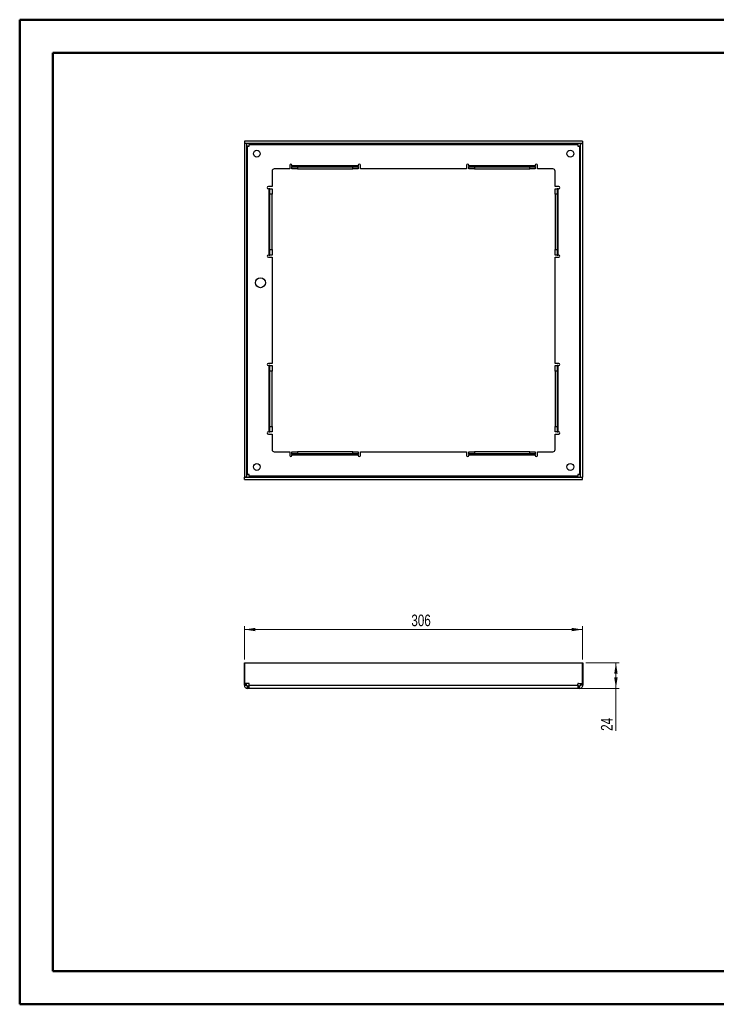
# Paper-space layout 'Sheet2' of a CAD drawing. Header units: millimetres. Extents: x 0 to 420, y 0 to 297.
# Tile 1 of 2: x 0 to 210, y 0 to 297. Entities that reach past the tile are written whole.
import ezdxf

# ---------------------------------------------------------------- set-up
doc = ezdxf.new("R2010")
doc.units = ezdxf.units.MM
doc.styles.add('SLDTEXTSTYLE1', font='TXT', dxfattribs={"width": 0.75})
doc.dimstyles.new('SLDDIMSTYLE0', dxfattribs={"dimtxt": 3.5, "dimasz": 3.302, "dimexe": 0, "dimexo": 0.0625, "dimgap": 0.875, "dimtad": 1, "dimdec": 0, "dimlfac": 3, "dimrnd": 1e-09, "dimzin": 12, "dimdsep": 46, "dimtxsty": 'SLDTEXTSTYLE1', "dimsah": 1, "dimcen": 0.09, "dimadec": 0, "dimazin": 3, "dimtfac": 1, "dimtdec": 0, "dimtofl": 0, "dimtmove": 0, "dimatfit": 3, "dimfxl": 1, "dimfrac": 2, "dimtolj": 1, "dimtzin": 12, "dimarcsym": 0})

# ---------------------------------------------------------------- blocks, each defined once
blk = doc.blocks.new('_D')
at = {"color": 7, "linetype": 'Continuous', "lineweight": 0}
for p, q in [((68.15, 104.26), (68.15, 114.26)), ((68.15, 113.26), (170.08, 113.26)), ((170.08, 104.26), (170.08, 114.26))]:
    blk.add_line(p, q, dxfattribs=at)
at = {"color": 7, "linetype": 'Continuous', "lineweight": 18}
for points in [[(68.15, 113.26), (71.45, 112.75), (71.45, 113.77)], [(170.08, 113.26), (166.78, 113.77), (166.78, 112.75)]]:
    blk.add_solid(points, dxfattribs=at)
at = {"color": 7, "linetype": 'Continuous', "lineweight": 18, "insert": (118.45, 117.77), "char_height": 3.5, "attachment_point": 1, "style": 'SLDTEXTSTYLE1'}
blk.add_mtext('306', dxfattribs=at)
blk = doc.blocks.new('_D_1')
at = {"color": 7, "linetype": 'Continuous', "lineweight": 0}
for p, q in [((171.08, 103.26), (181.12, 103.26)), ((180.12, 103.26), (180.12, 95.51)), ((169.63, 95.51), (181.12, 95.51)), ((180.12, 95.51), (180.12, 82.7))]:
    blk.add_line(p, q, dxfattribs=at)
at = {"color": 7, "linetype": 'Continuous', "lineweight": 18}
for points in [[(180.12, 103.26), (179.61, 99.96), (180.63, 99.96)], [(180.12, 95.51), (180.63, 98.81), (179.61, 98.81)]]:
    blk.add_solid(points, dxfattribs=at)
at = {"color": 7, "linetype": 'Continuous', "lineweight": 18, "insert": (175.61, 82.7), "char_height": 3.5, "attachment_point": 1, "rotation": 90, "style": 'SLDTEXTSTYLE1'}
blk.add_mtext('24', dxfattribs=at)

psp = doc.layouts.new('Sheet2')

# ---------------------------------------------------------------- linework, layer by layer
at = {"color": 7, "linetype": 'Continuous', "lineweight": 50}
for p, q in [((0.38, 0.21), (0.38, 297.21)), ((0.38, 297.21), (420.38, 297.21)), ((10.38, 10.21), (10.38, 287.21)), ((10.38, 287.21), (410.38, 287.21)), ((10.38, 10.21), (410.38, 10.21)), ((0.38, 0.21), (420.38, 0.21))]:
    psp.add_line(p, q, dxfattribs=at)
at = {"color": 7, "linetype": 'Continuous', "lineweight": 25}
for p, q in [((68.12, 259.86), (68.12, 159.23)), ((68.78, 259.86), (68.12, 259.86)), ((170.08, 260.55), (68.15, 260.55)), ((68.15, 260.55), (68.15, 259.88)), ((170.08, 259.88), (68.15, 259.88)), ((68.78, 259.86), (68.78, 159.23)), ((69.05, 160.03), (69.05, 259.06)), ((69.05, 259.06), (69.43, 259.06)), ((69.6, 259.61), (168.63, 259.61)), ((69.6, 259.23), (69.6, 259.61)), ((168.63, 259.61), (168.63, 259.23)), ((168.8, 259.06), (169.18, 259.06)), ((169.18, 259.06), (169.18, 160.03)), ((169.45, 159.23), (169.45, 259.86)), ((169.45, 259.86), (170.12, 259.86)), ((170.08, 260.55), (170.08, 259.88)), ((170.12, 159.23), (170.12, 259.86)), ((81.78, 253.31), (81.78, 252.21)), ((82.45, 253.15), (82.45, 253.31)), ((82.45, 253.15), (82.45, 252.95)), ((102.45, 253.15), (82.45, 253.15)), ((82.45, 252.23), (82.45, 252.95)), ((82.46, 252.88), (84.12, 252.88)), ((84.12, 252.88), (84.12, 252.21)), ((84.12, 252.88), (100.78, 252.88)), ((100.78, 252.21), (100.78, 252.88)), ((100.78, 252.88), (102.44, 252.88)), ((102.45, 253.31), (102.45, 253.15)), ((102.45, 252.95), (102.45, 253.15)), ((102.45, 252.95), (102.45, 252.23)), ((103.12, 252.21), (103.12, 253.31)), ((135.12, 253.31), (135.12, 252.21)), ((135.78, 253.15), (135.78, 253.31)), ((135.78, 253.15), (135.78, 252.95)), ((155.78, 253.15), (135.78, 253.15)), ((135.78, 252.23), (135.78, 252.95)), ((135.79, 252.88), (137.45, 252.88)), ((137.45, 252.88), (137.45, 252.21)), ((137.45, 252.88), (154.12, 252.88)), ((154.12, 252.21), (154.12, 252.88)), ((154.12, 252.88), (155.77, 252.88)), ((155.78, 253.31), (155.78, 253.15)), ((155.78, 252.95), (155.78, 253.15)), ((155.78, 252.95), (155.78, 252.23)), ((156.45, 252.21), (156.45, 253.31)), ((76.45, 251.55), (76.45, 246.88)), ((81.78, 252.21), (77.12, 252.21)), ((84.12, 252.21), (82.46, 252.21)), ((84.12, 252.21), (100.78, 252.21)), ((102.44, 252.21), (100.78, 252.21)), ((135.12, 252.21), (103.12, 252.21)), ((137.45, 252.21), (135.79, 252.21)), ((137.45, 252.21), (154.12, 252.21)), ((155.77, 252.21), (154.12, 252.21)), ((161.12, 252.21), (156.45, 252.21)), ((161.78, 246.88), (161.78, 251.55)), ((76.45, 246.88), (75.35, 246.88)), ((162.88, 246.88), (161.78, 246.88)), ((75.35, 246.21), (75.52, 246.21)), ((75.52, 246.21), (75.52, 226.21)), ((75.71, 246.21), (75.52, 246.21)), ((75.71, 246.21), (76.43, 246.21)), ((75.78, 244.55), (75.78, 246.2)), ((76.45, 244.55), (75.78, 244.55)), ((75.78, 227.88), (75.78, 244.55)), ((76.45, 246.2), (76.45, 244.55)), ((76.45, 227.88), (76.45, 244.55)), ((161.78, 244.55), (161.78, 246.2)), ((162.45, 244.55), (161.78, 244.55)), ((161.78, 244.55), (161.78, 227.88)), ((161.8, 246.21), (162.52, 246.21)), ((162.45, 246.2), (162.45, 244.55)), ((162.45, 244.55), (162.45, 227.88)), ((162.72, 246.21), (162.52, 246.21)), ((162.72, 226.21), (162.72, 246.21)), ((162.72, 246.21), (162.88, 246.21)), ((75.52, 226.21), (75.35, 226.21)), ((75.52, 226.21), (75.71, 226.21)), ((76.43, 226.21), (75.71, 226.21)), ((75.78, 226.22), (75.78, 227.88)), ((75.78, 227.88), (76.45, 227.88)), ((76.45, 227.88), (76.45, 226.22)), ((161.78, 226.22), (161.78, 227.88)), ((161.78, 227.88), (162.45, 227.88)), ((162.52, 226.21), (161.8, 226.21)), ((162.45, 227.88), (162.45, 226.22)), ((162.52, 226.21), (162.72, 226.21)), ((162.88, 226.21), (162.72, 226.21)), ((75.35, 225.55), (76.45, 225.55)), ((76.45, 225.55), (76.45, 193.55)), ((161.78, 193.55), (161.78, 225.55)), ((161.78, 225.55), (162.88, 225.55)), ((76.45, 193.55), (75.35, 193.55)), ((162.88, 193.55), (161.78, 193.55)), ((75.35, 192.88), (75.52, 192.88)), ((75.52, 192.88), (75.52, 172.88)), ((75.71, 192.88), (75.52, 192.88)), ((75.71, 192.88), (76.43, 192.88)), ((75.78, 191.21), (75.78, 192.87)), ((75.78, 174.55), (75.78, 191.21)), ((76.45, 191.21), (75.78, 191.21)), ((76.45, 192.87), (76.45, 191.21)), ((76.45, 174.55), (76.45, 191.21)), ((161.78, 191.21), (161.78, 192.87)), ((162.45, 191.21), (161.78, 191.21)), ((161.78, 191.21), (161.78, 174.55)), ((161.8, 192.88), (162.52, 192.88)), ((162.45, 192.87), (162.45, 191.21)), ((162.45, 191.21), (162.45, 174.55)), ((162.72, 192.88), (162.52, 192.88)), ((162.72, 172.88), (162.72, 192.88)), ((162.72, 192.88), (162.88, 192.88)), ((75.52, 172.88), (75.35, 172.88)), ((75.52, 172.88), (75.71, 172.88)), ((76.43, 172.88), (75.71, 172.88)), ((75.78, 174.55), (76.45, 174.55)), ((75.78, 172.89), (75.78, 174.55)), ((76.45, 174.55), (76.45, 172.89)), ((161.78, 174.55), (162.45, 174.55)), ((161.78, 172.89), (161.78, 174.55)), ((162.52, 172.88), (161.8, 172.88)), ((162.45, 174.55), (162.45, 172.89)), ((162.52, 172.88), (162.72, 172.88)), ((162.88, 172.88), (162.72, 172.88)), ((75.35, 172.21), (76.45, 172.21)), ((76.45, 172.21), (76.45, 167.55)), ((161.78, 167.55), (161.78, 172.21)), ((161.78, 172.21), (162.88, 172.21)), ((77.12, 166.88), (81.78, 166.88)), ((81.78, 166.88), (81.78, 165.78)), ((82.45, 166.14), (82.45, 166.86)), ((82.46, 166.88), (84.12, 166.88)), ((84.12, 166.88), (84.12, 166.21)), ((100.78, 166.88), (84.12, 166.88)), ((100.78, 166.21), (100.78, 166.88)), ((100.78, 166.88), (102.44, 166.88)), ((102.45, 166.86), (102.45, 166.14)), ((103.12, 165.78), (103.12, 166.88)), ((103.12, 166.88), (135.12, 166.88)), ((135.12, 166.88), (135.12, 165.78)), ((135.78, 166.14), (135.78, 166.86)), ((135.79, 166.88), (137.45, 166.88)), ((137.45, 166.88), (137.45, 166.21)), ((154.12, 166.88), (137.45, 166.88)), ((154.12, 166.21), (154.12, 166.88)), ((154.12, 166.88), (155.77, 166.88)), ((155.78, 166.86), (155.78, 166.14)), ((156.45, 165.78), (156.45, 166.88)), ((156.45, 166.88), (161.12, 166.88)), ((82.45, 166.14), (82.45, 165.95)), ((82.45, 165.95), (102.45, 165.95)), ((82.45, 165.78), (82.45, 165.95)), ((84.12, 166.21), (82.46, 166.21)), ((100.78, 166.21), (84.12, 166.21)), ((102.44, 166.21), (100.78, 166.21)), ((102.45, 165.95), (102.45, 166.14)), ((102.45, 165.95), (102.45, 165.78)), ((135.78, 166.14), (135.78, 165.95)), ((135.78, 165.95), (155.78, 165.95)), ((135.78, 165.78), (135.78, 165.95)), ((137.45, 166.21), (135.79, 166.21)), ((154.12, 166.21), (137.45, 166.21)), ((155.77, 166.21), (154.12, 166.21)), ((155.78, 165.95), (155.78, 166.14)), ((155.78, 165.95), (155.78, 165.78)), ((68.78, 159.23), (68.12, 159.23)), ((68.15, 158.55), (68.15, 159.21)), ((68.15, 159.21), (170.08, 159.21)), ((68.15, 158.55), (170.08, 158.55)), ((69.43, 160.03), (69.05, 160.03)), ((69.6, 159.48), (69.6, 159.86)), ((168.63, 159.48), (69.6, 159.48)), ((168.63, 159.86), (168.63, 159.48)), ((169.18, 160.03), (168.8, 160.03)), ((169.45, 159.23), (170.12, 159.23)), ((170.08, 158.55), (170.08, 159.21)), ((68.15, 103.26), (68.12, 103.26)), ((68.12, 103.26), (68.12, 97)), ((68.15, 97), (68.15, 103.26)), ((68.15, 103.26), (170.08, 103.26)), ((170.08, 97), (170.08, 103.26)), ((170.08, 103.26), (170.12, 103.26)), ((170.12, 103.26), (170.12, 97)), ((68.12, 97), (68.15, 97)), ((68.12, 96.83), (68.12, 97)), ((68.12, 96.83), (68.78, 96.83)), ((68.12, 96.45), (68.12, 96.83)), ((68.12, 96.45), (68.78, 96.45)), ((69.43, 97), (68.15, 97)), ((68.78, 96.83), (68.78, 97)), ((68.78, 96.45), (68.78, 96.83)), ((69.05, 95.51), (69.05, 96.18)), ((69.43, 96.18), (69.05, 96.18)), ((69.43, 95.51), (69.05, 95.51)), ((69.43, 95.51), (69.43, 96.18)), ((69.6, 96.18), (69.43, 96.18)), ((69.6, 95.51), (69.43, 95.51)), ((69.6, 96.45), (69.6, 96.83)), ((69.6, 96.45), (168.63, 96.45)), ((168.63, 95.51), (69.6, 95.51)), ((168.63, 96.45), (168.63, 96.83)), ((168.8, 96.18), (168.63, 96.18)), ((168.8, 95.51), (168.63, 95.51)), ((168.8, 97), (170.08, 97)), ((168.8, 95.51), (168.8, 96.18)), ((169.18, 96.18), (168.8, 96.18)), ((169.18, 95.51), (168.8, 95.51)), ((169.18, 95.51), (169.18, 96.18)), ((169.45, 97), (169.45, 96.83)), ((170.12, 96.83), (169.45, 96.83)), ((169.45, 96.83), (169.45, 96.45)), ((170.12, 96.45), (169.45, 96.45)), ((170.12, 97), (170.08, 97)), ((170.12, 97), (170.12, 96.83)), ((170.12, 96.83), (170.12, 96.45))]:
    psp.add_line(p, q, dxfattribs=at)
for centre, radius in [((71.87, 256.8), 1.02), ((166.37, 256.8), 1.02), ((72.95, 217.88), 1.5), ((71.87, 162.3), 1.02), ((166.37, 162.3), 1.02)]:
    psp.add_circle(centre, radius, dxfattribs=at)
for centre, radius, start, end in [((69.43, 259.23), 0.167, 270, 0), ((168.8, 259.23), 0.167, 180, 270), ((82.12, 253.31), 0.333, 0, 180), ((102.78, 253.31), 0.333, 0, 180), ((135.45, 253.31), 0.333, 0, 180), ((156.12, 253.31), 0.333, 0, 180), ((77.12, 251.55), 0.667, 90, 180), ((161.12, 251.55), 0.667, 0, 90), ((75.35, 246.55), 0.333, 90, 270), ((162.88, 246.55), 0.333, 270, 90), ((75.35, 225.88), 0.333, 90, 270), ((162.88, 225.88), 0.333, 270, 90), ((75.35, 193.21), 0.333, 90, 270), ((162.88, 193.21), 0.333, 270, 90), ((75.35, 172.55), 0.333, 90, 270), ((162.88, 172.55), 0.333, 270, 90), ((77.12, 167.55), 0.667, 180, 270), ((161.12, 167.55), 0.667, 270, 0), ((82.12, 165.78), 0.333, 180, 0), ((102.78, 165.78), 0.333, 180, 0), ((135.45, 165.78), 0.333, 180, 0), ((156.12, 165.78), 0.333, 180, 0), ((69.43, 159.86), 0.167, 0, 90), ((168.8, 159.86), 0.167, 90, 180), ((69.43, 96.83), 0.167, 0, 90), ((168.8, 96.83), 0.167, 90, 180)]:
    psp.add_arc(centre, radius, start, end, dxfattribs=at)
for points, knots in [([(69.05, 259.06), (68.98, 259.06), (68.91, 259.06), (68.81, 259.06), (68.78, 259.06), (68.78, 259.06)], [0, 0, 0, 0, 0.5, 0.5, 1, 1, 1, 1]), ([(69.6, 259.88), (69.6, 259.88), (69.6, 259.85), (69.6, 259.75), (69.6, 259.68), (69.6, 259.61)], [0, 0, 0, 0, 0.5, 0.5, 1, 1, 1, 1]), ([(168.63, 259.61), (168.63, 259.68), (168.63, 259.75), (168.63, 259.85), (168.63, 259.88), (168.63, 259.88)], [0, 0, 0, 0, 0.5, 0.5, 1, 1, 1, 1]), ([(169.45, 259.06), (169.45, 259.06), (169.42, 259.06), (169.32, 259.06), (169.25, 259.06), (169.18, 259.06)], [0, 0, 0, 0, 0.5, 0.5, 1, 1, 1, 1]), ([(68.78, 160.03), (68.78, 160.03), (68.81, 160.03), (68.91, 160.03), (68.98, 160.03), (69.05, 160.03)], [0, 0, 0, 0, 0.5, 0.5, 1, 1, 1, 1]), ([(69.6, 159.48), (69.6, 159.41), (69.6, 159.34), (69.6, 159.24), (69.6, 159.21), (69.6, 159.21)], [0, 0, 0, 0, 0.5, 0.5, 1, 1, 1, 1]), ([(168.63, 159.21), (168.63, 159.21), (168.63, 159.24), (168.63, 159.34), (168.63, 159.41), (168.63, 159.48)], [0, 0, 0, 0, 0.5, 0.5, 1, 1, 1, 1]), ([(169.18, 160.03), (169.25, 160.03), (169.32, 160.03), (169.42, 160.03), (169.45, 160.03), (169.45, 160.03)], [0, 0, 0, 0, 0.5, 0.5, 1, 1, 1, 1]), ([(68.12, 96.45), (68.12, 96.32), (68.14, 96.2), (68.24, 95.98), (68.3, 95.87), (68.48, 95.7), (68.58, 95.63), (68.81, 95.54), (68.93, 95.51), (69.05, 95.51)], [0, 0, 0, 0, 0.25, 0.25, 0.5, 0.5, 0.75, 0.75, 1, 1, 1, 1]), ([(68.78, 96.45), (68.78, 96.38), (68.81, 96.31), (68.91, 96.21), (68.98, 96.18), (69.05, 96.18)], [0, 0, 0, 0, 0.5, 0.5, 1, 1, 1, 1]), ([(69.6, 95.51), (69.6, 95.51), (69.6, 95.54), (69.6, 95.63), (69.6, 95.7), (69.6, 95.87), (69.6, 95.98), (69.6, 96.2), (69.6, 96.32), (69.6, 96.45)], [0, 0, 0, 0, 0.25, 0.25, 0.5, 0.5, 0.75, 0.75, 1, 1, 1, 1]), ([(168.63, 96.45), (168.63, 96.32), (168.63, 96.2), (168.63, 95.98), (168.63, 95.87), (168.63, 95.7), (168.63, 95.63), (168.63, 95.54), (168.63, 95.51), (168.63, 95.51)], [0, 0, 0, 0, 0.25, 0.25, 0.5, 0.5, 0.75, 0.75, 1, 1, 1, 1]), ([(169.18, 96.18), (169.25, 96.18), (169.32, 96.21), (169.42, 96.31), (169.45, 96.38), (169.45, 96.45)], [0, 0, 0, 0, 0.5, 0.5, 1, 1, 1, 1]), ([(169.18, 95.51), (169.31, 95.51), (169.43, 95.54), (169.65, 95.63), (169.76, 95.7), (169.93, 95.87), (170, 95.98), (170.09, 96.2), (170.12, 96.32), (170.12, 96.45)], [0, 0, 0, 0, 0.25, 0.25, 0.5, 0.5, 0.75, 0.75, 1, 1, 1, 1])]:
    psp.add_open_spline(points, degree=3, knots=knots, dxfattribs=at)
for points in [[(82.45, 252.95), (82.45, 252.91), (82.45, 252.88), (82.46, 252.88)], [(102.44, 252.88), (102.45, 252.88), (102.45, 252.91), (102.45, 252.95)], [(135.78, 252.95), (135.78, 252.91), (135.79, 252.88), (135.79, 252.88)], [(155.77, 252.88), (155.78, 252.88), (155.78, 252.91), (155.78, 252.95)], [(82.46, 252.21), (82.45, 252.21), (82.45, 252.22), (82.45, 252.23)], [(102.45, 252.23), (102.45, 252.22), (102.45, 252.21), (102.44, 252.21)], [(135.79, 252.21), (135.79, 252.21), (135.78, 252.22), (135.78, 252.23)], [(155.78, 252.23), (155.78, 252.22), (155.78, 252.21), (155.77, 252.21)], [(75.78, 246.2), (75.78, 246.21), (75.76, 246.21), (75.71, 246.21)], [(76.43, 246.21), (76.45, 246.21), (76.45, 246.21), (76.45, 246.2)], [(161.78, 246.2), (161.78, 246.21), (161.79, 246.21), (161.8, 246.21)], [(162.52, 246.21), (162.48, 246.21), (162.45, 246.21), (162.45, 246.2)], [(75.71, 226.21), (75.76, 226.21), (75.78, 226.22), (75.78, 226.22)], [(76.45, 226.22), (76.45, 226.22), (76.45, 226.21), (76.43, 226.21)], [(161.8, 226.21), (161.79, 226.21), (161.78, 226.22), (161.78, 226.22)], [(162.45, 226.22), (162.45, 226.22), (162.48, 226.21), (162.52, 226.21)], [(75.78, 192.87), (75.78, 192.88), (75.76, 192.88), (75.71, 192.88)], [(76.43, 192.88), (76.45, 192.88), (76.45, 192.88), (76.45, 192.87)], [(161.78, 192.87), (161.78, 192.88), (161.79, 192.88), (161.8, 192.88)], [(162.52, 192.88), (162.48, 192.88), (162.45, 192.88), (162.45, 192.87)], [(75.71, 172.88), (75.76, 172.88), (75.78, 172.88), (75.78, 172.89)], [(76.45, 172.89), (76.45, 172.88), (76.45, 172.88), (76.43, 172.88)], [(161.8, 172.88), (161.79, 172.88), (161.78, 172.88), (161.78, 172.89)], [(162.45, 172.89), (162.45, 172.88), (162.48, 172.88), (162.52, 172.88)], [(82.45, 166.86), (82.45, 166.87), (82.45, 166.88), (82.46, 166.88)], [(102.44, 166.88), (102.45, 166.88), (102.45, 166.87), (102.45, 166.86)], [(135.78, 166.86), (135.78, 166.87), (135.79, 166.88), (135.79, 166.88)], [(155.77, 166.88), (155.78, 166.88), (155.78, 166.87), (155.78, 166.86)], [(82.46, 166.21), (82.45, 166.21), (82.45, 166.19), (82.45, 166.14)], [(102.45, 166.14), (102.45, 166.19), (102.45, 166.21), (102.44, 166.21)], [(135.79, 166.21), (135.79, 166.21), (135.78, 166.19), (135.78, 166.14)], [(155.78, 166.14), (155.78, 166.19), (155.78, 166.21), (155.77, 166.21)]]:
    psp.add_open_spline(points, degree=3, dxfattribs=at)

# ---------------------------------------------------------------- dimensions: what is measured, and where the dimension line sits
at = {"color": 7, "linetype": 'Continuous', "lineweight": 18}
dim = psp.add_linear_dim(base=(170.08, 113.26), p1=(68.15, 103.26), p2=(170.08, 103.26), dimstyle='SLDDIMSTYLE0', dxfattribs=at)
dim.commit()
dim.dimension.update_dxf_attribs({"geometry": '_D', "text_midpoint": (122.33, 113.26), "dimtype": 160})
dim = psp.add_linear_dim(base=(180.12, 95.51), p1=(170.08, 103.26), p2=(168.63, 95.51), angle=90, text='24', dimstyle='SLDDIMSTYLE0', dxfattribs=at)
dim.commit()
dim.dimension.update_dxf_attribs({"geometry": '_D_1', "text_midpoint": (180.12, 85.28), "dimtype": 160})

doc.saveas('drawing.dxf')
